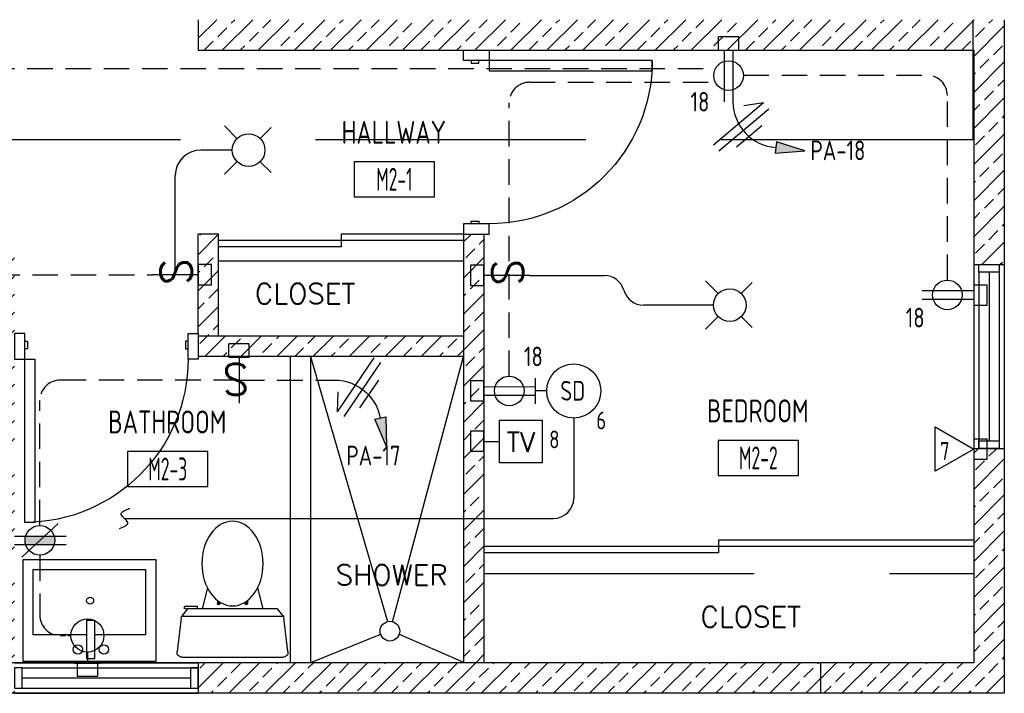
# Model space of a CAD drawing. Header units: inches. Extents: x 23373 to 33923, y 1540 to 5670.
# Tile 51 of 106: x 29763 to 29956, y 1980 to 2112. Entities that reach past the tile are written whole.
import ezdxf
from ezdxf.enums import TextEntityAlignment as Align

# ---------------------------------------------------------------- set-up
doc = ezdxf.new("R2010")
doc.units = ezdxf.units.IN
doc.header["$LTSCALE"] = 2
doc.header["$MEASUREMENT"] = 0
doc.linetypes.add('DASHED', pattern=[0.75, 0.5, -0.25])
doc.linetypes.add('HIDDEN', pattern=[0.375, 0.25, -0.125])
doc.layers.get('0').update_dxf_attribs({"color": 8, "linetype": 'CONTINUOUS'})
for name, color, linetype in [('a-door', 8, 'CONTINUOUS'), ('eeCtvDist', 5, 'CONTINUOUS'), ('eeFaDist', 4, 'CONTINUOUS'), ('eeLight-LINE', 5, 'CONTINUOUS'), ('eeLightDist', 200, 'CONTINUOUS'), ('eeLightSwitches', 200, 'CONTINUOUS'), ('eeRecepDist', 120, 'CONTINUOUS'), ('eeRecepLINE', 120, 'HIDDEN'), ('eeTelDist', 5, 'CONTINUOUS'), ('FIXT', 8, 'CONTINUOUS'), ('G-SYMB', 1, 'CONTINUOUS'), ('Hatch-ExisWalls', 123, 'CONTINUOUS'), ('roof', 8, 'DASHED'), ('TEXT', 2, 'CONTINUOUS'), ('Walls', 1, 'CONTINUOUS')]:
    doc.layers.add(name, color=color, linetype=linetype)
doc.styles.add('100-48', font='archstyl.shx', dxfattribs={"width": 0.9, "height": 4.8})
doc.styles.add('MED', font='archstyl.shx', dxfattribs={"width": 0.8, "height": 0.125})
doc.styles.get("Standard").update_dxf_attribs({"font": 'simplex.shx'})
pattern_1 = [(45, (516.679, -280.9924), (-3.5355339, 3.5355339), []), (45, (520.2146, -280.9924), (-3.5355339, 3.5355339), [2.5, -1.25])]

# ---------------------------------------------------------------- blocks, each defined once
blk = doc.blocks.new('A$C6F230B04')
at = {"ltscale": 48}
for p, q in [((0.82, 18.91), (0, 25.49)), ((0.99, 26.61), (20.75, 26.61)), ((21.74, 25.49), (20.91, 18.91)), ((20.8, 18.63), (0.95, 18.63)), ((2.04, 17.13), (1.03, 18.41)), ((20.71, 18.41), (19.7, 17.13)), ((3.98, 16.63), (1.48, 16.63)), ((19.7, 17.13), (2.04, 17.13)), ((5.96, 13), (4.9, 17.13)), ((15.78, 13), (16.84, 17.13))]:
    blk.add_line(p, q, dxfattribs=at)
for p, q in [((1.48, 17.13), (1.48, 16.63)), ((1.87, 17.13), (1.5, 17.13)), ((3.98, 17.13), (3.98, 16.63)), ((7.9, 15.45), (7.9, 16.08)), ((8.15, 16.33), (8.15, 16.33)), ((8.4, 15.8), (8.4, 16.08)), ((13.34, 15.8), (13.34, 16.08)), ((13.59, 16.33), (13.59, 16.33)), ((13.84, 15.45), (13.84, 16.08))]:
    blk.add_line(p, q)
for centre in [(8.15, 16.09), (13.59, 16.09)]:
    blk.add_circle(centre, 0.125)
for centre, start, end in [((0.99, 25.61), 90, 187.1438), ((20.75, 25.61), 352.8562, 90), ((1.82, 19.03), 187.1438, 218.2232), ((19.92, 19.03), 321.7768, 352.8562)]:
    blk.add_arc(centre, 1, start, end, dxfattribs=at)
for centre, start, end in [((8.15, 16.08), 90, 180), ((8.15, 16.08), 0, 90), ((13.59, 16.08), 90, 180), ((13.59, 16.08), 0, 90)]:
    blk.add_arc(centre, 0.25, start, end)
blk.add_ellipse((10.87, 8.25), major_axis=(0, 8.29), ratio=0.724165)
blk = doc.blocks.new('AINC-ROOMID')
at = {"layer": 'G-SYMB'}
blk.add_lwpolyline([(-0.2473, -0.3519), (0.2533, -0.3519), (0.2533, -0.1607), (-0.2473, -0.1607)], close=True, dxfattribs=at)
at = {"layer": 'G-SYMB', "color": 4, "linetype": 'Continuous', "style": 'MED', "oblique": -180, "text_generation_flag": 6}
for tag, p in [('%%UROOM-ID', (0, 0.2093)), ('%%USPAN', (0, 0))]:
    blk.add_attdef(tag, text='', height=0.125, rotation=180, dxfattribs=at).set_placement(p, align=Align.MIDDLE)
at = {"layer": 'G-SYMB', "color": 4, "linetype": 'Continuous', "style": 'MED', "text_generation_flag": 6, "width": 0.75}
blk.add_attdef('R-NUM', text='', height=0.125, rotation=180, dxfattribs=at).set_placement((0.003, -0.2563), align=Align.MIDDLE)
blk = doc.blocks.new('Recep-1')
at = {"layer": 'eeRecepDist', "linetype": 'Continuous'}
for p, q in [((0, 0.0176), (0.2108, 0.0176)), ((0, -0.0176), (0.2108, -0.0176))]:
    blk.add_line(p, q, dxfattribs=at)
blk.add_circle((0.1032, 0), 0.0606, dxfattribs=at)
blk = doc.blocks.new('CEIL-LGT')
at = {"layer": 'eeLightDist', "linetype": 'ByBlock'}
for p, q in [((-0.0477, 0.0477), (-0.0991, 0.0991)), ((0.047, 0.047), (0.0916, 0.0916)), ((-0.047, -0.047), (-0.0987, -0.0987)), ((0.0477, -0.0477), (0.0918, -0.0918))]:
    blk.add_line(p, q, dxfattribs=at)
blk.add_circle((0, 0), 0.0667, dxfattribs=at)
blk = doc.blocks.new('SP-SW')
at = {"layer": 'eeLightSwitches', "linetype": 'ByBlock'}
blk.add_line((0, 0), (0, 0.1873), dxfattribs=at)
blk.add_text('S', height=0.1272, dxfattribs=at).set_placement((-0.0418, 0.0268))
blk = doc.blocks.new('TEL-OUT')
at = {"layer": 'eeTelDist', "linetype": 'ByBlock'}
for p, q in [((0, 0), (0.1574, 0.0909)), ((0.1574, 0.0909), (0.1574, -0.0909)), ((0.1574, -0.0909), (0, 0))]:
    blk.add_line(p, q, dxfattribs=at)
at = {"layer": 'eeTelDist'}
blk.add_line((0, -0.0725), (0, 0.0725), dxfattribs=at)
blk = doc.blocks.new('RECEP-gf')
at = {"layer": 'eeRecepDist'}
blk.add_hatch(color=256, dxfattribs=at).paths.add_polyline_path([(137.8165, 590.8342, 0.073698), (137.8191, 590.8518, 0.073698), (137.8165, 590.8693), (137.7006, 590.8693, 0.073698), (137.698, 590.8518, 0.073698), (137.7006, 590.8342)])
at = {"layer": 'eeRecepDist', "linetype": 'Continuous'}
for p, q in [((137.6553, 590.8693), (137.8662, 590.8693)), ((137.6553, 590.8342), (137.8662, 590.8342))]:
    blk.add_line(p, q, dxfattribs=at)
blk.add_circle((137.7585, 590.8518), 0.0606, dxfattribs=at)
blk = doc.blocks.new('GF RECEP ACT')
at = {"layer": 'eeRecepDist'}
blk.add_line((137.6845, 589.8277), (137.8326, 589.9662), dxfattribs=at)
blk.add_blockref('RECEP-gf', (0, -0.9548), dxfattribs=at)
blk = doc.blocks.new('HR RECEPT')
at = {"layer": 'eeRecepDist', "linetype": 'Continuous'}
blk.add_hatch(color=256, dxfattribs=at).paths.add_polyline_path([(-0.2131, -0.2833), (-0.1716, -0.1701), (-0.2169, -0.1628)])
for p, q in [((-0.1716, -0.1701), (-0.2169, -0.1628)), ((-0.2169, -0.1628), (-0.2131, -0.2833)), ((-0.2131, -0.2833), (-0.1716, -0.1701))]:
    blk.add_line(p, q, dxfattribs=at)
at = {"layer": 'eeRecepDist', "linetype": 'ByBlock'}
blk.add_arc((-0.0063, -0.1893), 0.1894, 88.0949, 173.0878, dxfattribs=at)
blk = doc.blocks.new('WiresA')
at = {"layer": 'eeRecepDist'}
for p, q in [((0, 0.1333), (0, -0.1333)), ((0.0333, 0.1333), (0.0768, 0.0641)), ((0.0333, 0.1333), (0.0333, -0.1333)), ((-0.0333, 0.0681), (-0.0333, -0.0681))]:
    blk.add_line(p, q, dxfattribs=at)
blk = doc.blocks.new('WALL-LGT')
at = {"layer": 'eeLightDist', "linetype": 'ByBlock'}
for p, q in [((0, 0.0456), (0, 0)), ((-0.0525, 0), (0.0525, 0))]:
    blk.add_line(p, q, dxfattribs=at)
blk.add_circle((0, 0.1131), 0.0675, dxfattribs=at)
blk = doc.blocks.new('Smoke-Dt')
at = {"layer": 'eeFaDist'}
blk.add_circle((0, 0), 0.1104, dxfattribs=at)
at = {"layer": 'eeFaDist', "style": '100-48', "width": 0.9}
blk.add_text('SD', height=0.08, dxfattribs=at).set_placement((-0.0548, -0.0391))
blk = doc.blocks.new('CAJA 4X4 LUCES')
at = {"layer": 'eeLight-LINE', "color": 8, "ltscale": 2}
for p, q in [((24065.99, 2814.84), (24061.99, 2814.84)), ((24061.99, 2812.21), (24061.99, 2814.84)), ((24065.99, 2812.21), (24065.99, 2814.84)), ((24061.99, 2812.21), (24065.99, 2812.21))]:
    blk.add_line(p, q, dxfattribs=at)

msp = doc.modelspace()

# ---------------------------------------------------------------- hatches: boundary and pattern name
at = {"layer": 'Hatch-ExisWalls'}
h = msp.add_hatch(dxfattribs=at)
h.set_pattern_fill('ANSI33', color=8, scale=20)
h.set_pattern_definition(pattern_1)
h.paths.add_polyline_path([(29661.67901202, 2112.36297977), (29655.67901202, 2112.36297977), (29655.67901202, 2106.36297977), (29661.67901202, 2106.36297977)])
h.paths.add_polyline_path([(29661.67901202, 2106.36297977), (29655.67901202, 2106.36297977), (29655.67901202, 2064.36297977), (29661.67901202, 2064.36297977)])
h.paths.add_polyline_path([(29661.67901202, 2028.36297977), (29655.67901202, 2028.36297977), (29655.67901202, 1986.36297977), (29661.67901202, 1986.36297977)])
h.paths.add_polyline_path([(29661.67901202, 1986.36297977), (29655.67901202, 1986.36297977), (29655.67901202, 1980.36297977), (29661.67901202, 1980.36297977)])
h.paths.add_polyline_path([(29691.67901644, 1986.36297977), (29661.67901202, 1986.36297977), (29661.67901202, 1980.36297977), (29691.67901666, 1980.36297977)])
h.paths.add_polyline_path([(29761.67901202, 1986.36297977), (29691.67901644, 1986.36297977), (29691.67901666, 1980.36297977), (29761.67901202, 1980.36297977)])
h.paths.add_polyline_path([(29919.67901202, 1986.36297977), (29797.67901202, 1986.36297977), (29797.67901202, 1980.36297977), (29919.67901202, 1980.36297977)])
h.paths.add_polyline_path([(29949.67901202, 1986.36297977), (29919.67901202, 1986.36297977), (29919.67901202, 1980.36297977), (29949.67901202, 1980.36297977)])
h.paths.add_polyline_path([(29955.67901202, 1986.36297977), (29949.67901202, 1986.36297977), (29949.67901202, 1980.36297977), (29955.67901202, 1980.36297977)])
h.paths.add_polyline_path([(29955.67901202, 2028.36297977), (29949.67901202, 2028.36297977), (29949.67901202, 1986.36297977), (29955.67901202, 1986.36297977)])
h.paths.add_polyline_path([(29955.67901202, 2106.36297977), (29949.67901202, 2106.36297977), (29949.67901202, 2064.36297977), (29955.67901202, 2064.36297977)])
h.paths.add_polyline_path([(29955.67901202, 2112.36297977), (29949.67901202, 2112.36297977), (29949.67901202, 2106.36297977), (29955.67901202, 2106.36297977)])
h.paths.add_polyline_path([(29949.67901202, 2112.36297977), (29919.67901202, 2112.36297977), (29919.67901202, 2106.36297977), (29949.67901202, 2106.36297977)])
h.paths.add_polyline_path([(29919.67901202, 2112.36297977), (29797.67901202, 2112.36297977), (29797.67901202, 2106.36297977), (29919.67901202, 2106.36297977)])
h = msp.add_hatch(dxfattribs=at)
h.set_pattern_fill('ANSI33', color=8, scale=20)
h.set_pattern_definition(pattern_1)
h.paths.add_polyline_path([(29761.67901202, 2070.36297977), (29757.67901202, 2070.36297977), (29757.67901202, 1986.36297977), (29761.67901202, 1986.36297977)])
h.paths.add_polyline_path([(29853.67901202, 2070.36297977), (29849.67901202, 2070.36297977), (29849.67901202, 1986.36297977), (29853.67901202, 1986.36297977)])
h.paths.add_polyline_path([(29849.67901202, 2050.36297977), (29797.67901202, 2050.36297977), (29797.67901202, 2046.36297977), (29849.67901202, 2046.36297977)])
h.paths.add_polyline_path([(29801.67901202, 2070.36297977), (29797.67901202, 2070.36297977), (29797.67901202, 2050.86297977), (29797.67901202, 2050.36297977), (29801.67901202, 2050.36297977)])

# ---------------------------------------------------------------- linework, layer by layer
at = {"color": 1}
for p, q in [((29815.67901202, 2046.36297977), (29815.67901202, 1986.36297977)), ((29819.67901202, 2046.36297977), (29819.67901202, 1986.36297977)), ((29819.67901202, 2046.36297977), (29834.75241592, 1994.40266533)), ((29835.76866532, 1994.39795645), (29849.67901202, 2046.36297977)), ((29833.42898712, 1991.91068695), (29819.67901202, 1986.36297977)), ((29837.08171854, 1991.93093486), (29849.67901202, 1986.43948288))]:
    msp.add_line(p, q, dxfattribs=at)
msp.add_circle((29835.25192063, 1992.53998105), 1.92849622, dxfattribs=at)
at = {"layer": 'a-door', "linetype": 'Continuous', "lineweight": -3}
for p, q in [((29849.67901202, 2069.11297977), (29801.67901202, 2069.11297977)), ((29849.67901202, 2070.36297977), (29825.67901202, 2070.36297977)), ((29825.67901202, 2070.36297977), (29825.67901202, 2067.86297977)), ((29825.67901202, 2067.86297977), (29801.67901202, 2067.86297977)), ((29949.67901202, 2010.36297977), (29899.67901202, 2010.36297977)), ((29899.67901202, 2010.36297977), (29899.67901202, 2007.86297977)), ((29949.67901202, 2009.11297977), (29853.67901202, 2009.11297977)), ((29899.67901202, 2007.86297977), (29853.67901202, 2007.86297977))]:
    msp.add_line(p, q, dxfattribs=at)
at = {"layer": 'a-door'}
for p, q in [((29949.67901202, 2064.36297977), (29949.67901202, 2028.36297977)), ((29955.67901202, 2064.36297977), (29955.67901069, 2028.36297977)), ((29950.67901202, 2062.86297977), (29950.67901202, 2028.36298177)), ((29952.67901202, 2062.86297977), (29952.67901202, 2029.86298177)), ((29954.67901202, 2062.86297977), (29954.67901202, 2028.36298177)), ((29761.67901202, 1986.36297933), (29797.67901202, 1986.36297933)), ((29763.17901202, 1985.36297933), (29797.67901002, 1985.36297933)), ((29763.17901202, 1983.36297933), (29796.17901002, 1983.36297933)), ((29761.67901202, 1980.36297933), (29797.67901202, 1980.36298065)), ((29763.17901202, 1981.36297933), (29797.67901002, 1981.36297933))]:
    msp.add_line(p, q, dxfattribs=at)
at = {"layer": 'a-door', "linetype": 'Continuous', "lineweight": -3}
for points in [[(29849.67901202, 2104.36297977), (29849.67901202, 2106.36297977), (29854.67901202, 2106.36297977), (29854.67901202, 2104.36297977)], [(29851.17901202, 2104.36297977), (29851.17901202, 2103.86297977), (29852.67901202, 2103.86297977), (29852.67901202, 2104.36297977)], [(29854.67901202, 2104.36297977), (29854.67901202, 2102.36297977), (29886.67901202, 2102.36297977), (29886.67901202, 2104.36297977)], [(29851.17901202, 2072.36297977), (29851.17901202, 2072.86297977), (29852.67901202, 2072.86297977), (29852.67901202, 2072.36297977)], [(29849.67901202, 2072.36297977), (29849.67901202, 2070.36297977), (29854.67901202, 2070.36297977), (29854.67901202, 2072.36297977)], [(29763.67901202, 2050.86297977), (29761.67901202, 2050.86297977), (29761.67901202, 2045.86297977), (29763.67901202, 2045.86297977)], [(29795.67901202, 2050.86297977), (29797.67901202, 2050.86297977), (29797.67901202, 2045.86297977), (29795.67901202, 2045.86297977)], [(29763.67901202, 2049.36297977), (29764.17901202, 2049.36297977), (29764.17901202, 2047.86297977), (29763.67901202, 2047.86297977)], [(29795.67901202, 2049.36297977), (29795.17901202, 2049.36297977), (29795.17901202, 2047.86297977), (29795.67901202, 2047.86297977)], [(29763.67901202, 2045.86297977), (29765.67901202, 2045.86297977), (29765.67901202, 2013.86297977), (29763.67901202, 2013.86297977)]]:
    msp.add_lwpolyline(points, close=True, dxfattribs=at)
at = {"layer": 'a-door'}
for points in [[(29954.67901202, 2064.36297977), (29954.67901202, 2062.86297977), (29950.67901202, 2062.86297977), (29950.67901202, 2064.36297977)], [(29954.67901202, 2029.86298177), (29954.67901202, 2028.36298177), (29950.67901202, 2028.36298177), (29950.67901202, 2029.86298177)], [(29761.67901202, 1981.36297933), (29763.17901202, 1981.36297933), (29763.17901202, 1985.36297933), (29761.67901202, 1985.36297933)], [(29796.17901002, 1981.36297933), (29797.67901002, 1981.36297933), (29797.67901002, 1985.36297933), (29796.17901002, 1985.36297933)]]:
    msp.add_lwpolyline(points, close=True, dxfattribs=at)
at = {"layer": 'a-door', "linetype": 'Continuous', "lineweight": -3, "extrusion": (0, 0, -1)}
for centre in [(-29854.67901202, 2104.36297977), (-29763.67901202, 2045.86297977)]:
    msp.add_arc(centre, 32, 180, 270, dxfattribs=at)
at = {"layer": 'eeCtvDist', "linetype": 'ByBlock'}
for p, q in [((29853.67901202, 2033.26525473), (29853.67901202, 2026.16354087)), ((29856.70683993, 2033.90156163), (29865.0811676, 2033.90156163)), ((29856.70683993, 2025.52723397), (29856.70683993, 2033.90156163)), ((29865.0811676, 2033.90156163), (29865.0811676, 2025.52723397)), ((29853.67901202, 2029.7143978), (29856.70683993, 2029.7143978)), ((29865.0811676, 2025.52723397), (29856.70683993, 2025.52723397))]:
    msp.add_line(p, q, dxfattribs=at)
at = {"layer": 'eeFaDist', "ltscale": 2}
for p, q in [((29862.67074196, 2062.23156897), (29877.25840449, 2062.23156897)), ((29898.66651215, 2056.43751144), (29884.9482561, 2056.43751144)), ((29871.28795687, 2034.3057328), (29871.28795687, 2018.63278365)), ((29783.22370995, 2014.63278365), (29867.28795687, 2014.63278365))]:
    msp.add_line(p, q, dxfattribs=at)
at = {"layer": 'eeFaDist'}
for p, q in [((29863.79896357, 2037.08475444), (29863.79896357, 2042.12740067)), ((29865.98761212, 2039.60607756), (29863.79896357, 2039.60607756))]:
    msp.add_line(p, q, dxfattribs=at)
at = {"layer": 'eeFaDist', "ltscale": 2}
for centre, start, end in [((29877.25840449, 2058.23156897), 16.0062855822, 90), ((29884.9482561, 2060.43751144), 196.0062855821, 270), ((29867.28795687, 2018.63278365), 270, 0)]:
    msp.add_arc(centre, 4, start, end, dxfattribs=at)
at = {"layer": 'eeFaDist', "ltscale": 10}
msp.add_spline([(29782.24734281, 2012.65346513), (29783.87553859, 2013.85785162), (29782.57188736, 2015.40771025), (29784.20008314, 2016.61209675)], degree=3, dxfattribs=at)
at = {"layer": 'eeLight-LINE', "color": 8}
for p, q in [((29900.79088139, 2106.36832749), (29902.47755335, 2106.36816703)), ((29853.67909225, 2061.38823306), (29853.67925271, 2063.07490502)), ((29949.67901202, 2059.28035621), (29949.67885156, 2057.59368425)), ((29804.83567604, 2046.2316492), (29806.522348, 2046.23148874)), ((29853.67885156, 2038.76370435), (29853.67901202, 2040.45037631)), ((29853.67893179, 2028.87106182), (29853.67909225, 2030.55773378)), ((29949.67909225, 2029.07490495), (29949.67893179, 2027.38823299)), ((29776.80543936, 1986.36306), (29775.11876739, 1986.36322046))]:
    msp.add_line(p, q, dxfattribs=at)
at = {"layer": 'eeLight-LINE', "ltscale": 10}
for p, q in [((29804.35401215, 2086.81267212), (29798.18314705, 2086.81267212)), ((29793.18314705, 2062.3629797), (29793.18314705, 2081.81267212))]:
    msp.add_line(p, q, dxfattribs=at)
msp.add_arc((29798.18314705, 2081.81267212), 5, 90, 180, dxfattribs=at)
at = {"layer": 'eeRecepLINE', "ltscale": 10}
for p, q in [((29711.66801252, 2102.78018601), (29899.06711442, 2102.78018601)), ((29862.63381317, 2100.10264701), (29899.03833494, 2100.10259375)), ((29904.54068162, 2101.4825559), (29940.51377553, 2101.48255589)), ((29858.63380731, 2042.51432116), (29858.63380731, 2096.10264701)), ((29944.51377553, 2061.34526384), (29944.51377553, 2097.48255589)), ((29757.67901202, 2062.36297977), (29788.68728208, 2062.3629797)), ((29805.67901202, 2041.735704), (29770.63361094, 2041.735704)), ((29805.67901202, 2041.735704), (29823.86431923, 2041.735704)), ((29766.63361094, 2013.24403792), (29766.63361094, 2037.735704)), ((29766.63361094, 2007.42853352), (29766.63361094, 1995.68757758))]:
    msp.add_line(p, q, dxfattribs=at)
at = {"layer": 'eeRecepLINE', "ltscale": 2}
msp.add_line((29770.63361094, 1991.68757758), (29772.72417238, 1991.68757758), dxfattribs=at)
at = {"layer": 'eeRecepLINE', "ltscale": 10}
for centre, start, end in [((29862.63380731, 2096.10264701), 89.9999161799, 180), ((29940.51377553, 2097.48255589), 0, 89.9999999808), ((29770.63361094, 2037.735704), 90, 180), ((29770.63361094, 1995.68757758), 180, 270)]:
    msp.add_arc(centre, 4, start, end, dxfattribs=at)
at = {"layer": 'FIXT'}
for p, q in [((29763.34901491, 2006.59780988), (29789.34901491, 2006.59780988)), ((29763.34901491, 1986.59780988), (29763.34901491, 2006.59780988)), ((29789.34901491, 2006.59780988), (29789.34901491, 1986.59780988)), ((29765.34901491, 2004.59780988), (29787.34901491, 2004.59780988)), ((29765.34901491, 1991.84383618), (29765.34901491, 2004.59780988)), ((29787.34901491, 2004.59780988), (29787.34901491, 1991.84383618)), ((29775.80274699, 1994.62776373), (29775.80274699, 1987.18722106)), ((29777.40482219, 1994.62776373), (29775.80274699, 1994.62776373)), ((29777.40482219, 1987.18722106), (29777.40482219, 1994.62776373)), ((29775.80274699, 1991.84383618), (29765.34901491, 1991.84383618)), ((29787.34901491, 1991.84383618), (29777.40482219, 1991.84383618)), ((29789.34901491, 1986.59780988), (29763.34901491, 1986.59780988)), ((29775.80274699, 1987.18722106), (29777.40482219, 1987.18722106))]:
    msp.add_line(p, q, dxfattribs=at)
for centre, radius in [((29776.48933995, 1998.51972529), 0.68659297), ((29774.08626457, 1988.96154551), 0.91544482), ((29779.17848951, 1988.96154551), 0.91544482)]:
    msp.add_circle(centre, radius, dxfattribs=at)
at = {"layer": 'roof', "ltscale": 53}
for p, q in [((29949.55484911, 2088.90545319), (29949.55484911, 2112.36297977)), ((29661.67901202, 2088.90545319), (29949.55484911, 2088.90545319)), ((29801.67901202, 2065.1179194), (29849.67901202, 2065.1179194)), ((29853.67901202, 2003.8679194), (29949.67901202, 2003.8679194))]:
    msp.add_line(p, q, dxfattribs=at)
at = {"layer": 'Walls'}
for p, q in [((29797.67901202, 2112.36297977), (29797.67901202, 2106.36297977)), ((29955.67901202, 2112.36297977), (29955.67901202, 1980.36297977)), ((29797.67901202, 2106.36297977), (29949.67901202, 2106.36297977)), ((29949.67901202, 2106.36297977), (29949.67901202, 1986.36297977)), ((29797.67901202, 2050.86297977), (29797.67901202, 2070.36297977)), ((29801.67901202, 2070.36297977), (29797.67901202, 2070.36297977)), ((29801.67901202, 2050.36297977), (29801.67901202, 2070.36297977)), ((29849.67901202, 2070.36297977), (29849.67901202, 1986.36297977)), ((29853.67901202, 2070.36297977), (29853.67901202, 1986.36297977)), ((29949.67901202, 2064.36297977), (29955.67901202, 2064.36297977)), ((29849.67901202, 2050.36297977), (29797.67901202, 2050.36297977)), ((29797.67901202, 2050.36297977), (29797.67901202, 2046.36297977)), ((29849.67901202, 2046.36297977), (29797.67901202, 2046.36297977)), ((29949.67901202, 2028.36297977), (29955.67901069, 2028.36297977)), ((29949.67901202, 1986.36297977), (29661.67901202, 1986.36297977)), ((29797.67901202, 1986.36297933), (29797.67901202, 1980.36298065)), ((29919.67901202, 1986.36297977), (29919.67901202, 1980.36297977)), ((29955.67901202, 1980.36297977), (29655.67901202, 1980.36297977))]:
    msp.add_line(p, q, dxfattribs=at)

# ---------------------------------------------------------------- block references
ref = msp.add_blockref('AINC-ROOMID', (29836.0212376, 2090.3012367), dxfattribs=dict(xscale=-31.40809428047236, yscale=-35.94597718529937, zscale=31.40809428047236, rotation=180))
ref.add_attrib('%%USPAN', 'HALLWAY', dxfattribs={"layer": 'G-SYMB', "color": 4, "linetype": 'Continuous', "height": 4.493247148, "rotation": 180, "style": 'MED', "text_generation_flag": 6, "width": 0.873758}).set_placement((29836.0212376, 2090.3012367), align=Align.MIDDLE)
ref.add_attrib('R-NUM', 'M2-1', dxfattribs={"layer": 'G-SYMB', "color": 4, "linetype": 'Continuous', "height": 4.493247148, "rotation": 180, "style": 'MED', "text_generation_flag": 6, "width": 0.655319}).set_placement((29836.11470736, 2081.08829196), align=Align.MIDDLE)
ref = msp.add_blockref('AINC-ROOMID', (29907.36909598, 2035.70827854), dxfattribs=dict(xscale=-31.40809428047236, yscale=-35.94597718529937, zscale=31.40809428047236, rotation=180))
ref.add_attrib('%%USPAN', 'BEDROOM', dxfattribs={"layer": 'G-SYMB', "color": 4, "linetype": 'Continuous', "height": 4.493247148, "rotation": 180, "style": 'MED', "text_generation_flag": 6, "width": 0.873758}).set_placement((29907.36909598, 2035.70827854), align=Align.MIDDLE)
ref.add_attrib('R-NUM', 'M2-2', dxfattribs={"layer": 'G-SYMB', "color": 4, "linetype": 'Continuous', "height": 4.493247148, "rotation": 180, "style": 'MED', "text_generation_flag": 6, "width": 0.655319}).set_placement((29907.46256575, 2026.4953338), align=Align.MIDDLE)
ref = msp.add_blockref('AINC-ROOMID', (29791.60187134, 2033.53250964), dxfattribs=dict(xscale=-31.40809428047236, yscale=-35.94597718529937, zscale=31.40809428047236, rotation=180))
ref.add_attrib('%%USPAN', 'BATHROOM', dxfattribs={"layer": 'G-SYMB', "color": 4, "linetype": 'Continuous', "height": 4.493247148, "rotation": 180, "style": 'MED', "text_generation_flag": 6, "width": 0.873758}).set_placement((29791.60187134, 2033.53250964), align=Align.MIDDLE)
ref.add_attrib('R-NUM', 'M2-3', dxfattribs={"layer": 'G-SYMB', "color": 4, "linetype": 'Continuous', "height": 4.493247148, "rotation": 180, "style": 'MED', "text_generation_flag": 6, "width": 0.655319}).set_placement((29791.6953411, 2024.31956489), align=Align.MIDDLE)
at = {"layer": 'eeFaDist', "xscale": 48, "yscale": 48, "zscale": 48}
msp.add_blockref('Smoke-Dt', (29871.28795687, 2039.60607756), dxfattribs=at)
at = {"layer": 'eeLight-LINE'}
for p in [(5837.64460331, -705.84274196), (5741.68939796, -765.97942025)]:
    msp.add_blockref('CAJA 4X4 LUCES', p, dxfattribs=at)
for p, rotation in [((32612.5151617, -22001.62663429), 89.99999999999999), ((32665.8901617, -22001.75804502), 89.99999999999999), ((27137.46794257, 26122.42663429), 270), ((32665.88992101, -22024.38257373), 89.99999999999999), ((32665.89000124, -22034.27521626), 89.99999999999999), ((27137.4680228, 26092.22118303), 270), ((53839.95171743, 4798.57412945), 180)]:
    msp.add_blockref('CAJA 4X4 LUCES', p, dxfattribs=dict(at, rotation=rotation))
at = {"layer": 'eeLightDist', "xscale": 48, "yscale": 48, "zscale": 48}
for name, p in [('CEIL-LGT', (29807.55401202, 2086.81267212)), ('CEIL-LGT', (29901.86651202, 2056.43751144)), ('WALL-LGT', (29775.96210344, 1986.26099797))]:
    msp.add_blockref(name, p, dxfattribs=at)
at = {"layer": 'eeLightSwitches', "xscale": 48, "yscale": 48, "zscale": 48}
for p, rotation in [((29797.67901202, 2062.3629797), 90), ((29862.67074196, 2062.23156897), 90), ((29805.67901202, 2046.23156897), 180)]:
    msp.add_blockref('SP-SW', p, dxfattribs=dict(at, rotation=rotation))
at = {"layer": 'eeRecepDist'}
for name, p, xscale, yscale, zscale, rotation in [('Recep-1', (29901.63421737, 2106.36824726), 48, 48, 48, 269.9945491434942), ('HR RECEPT', (29902.47659058, 2096.24813525), 47.99999999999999, 47.99999999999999, 47.99999999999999, 92.73279432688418), ('Recep-1', (29939.5589, 2058.43798301), 48, 48, 48, 359.9945491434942), ('HR RECEPT', (29823.562973, 2041.71279309), -47.99999999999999, 47.99999999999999, 48, 3.395177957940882), ('Recep-1', (29853.67893179, 2039.60704033), 48, 48, 48, 359.9945491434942)]:
    msp.add_blockref(name, p, dxfattribs=dict(at, xscale=xscale, yscale=yscale, zscale=zscale, rotation=rotation))
at = {"layer": 'eeRecepLINE'}
for p, xscale, yscale, zscale, rotation in [((29904.62359966, 2090.69585745), -47.99999999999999, 47.99999999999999, 47.99999999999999, 310.1680123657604), ((29829.8975319, 2039.90261787), 47.99999999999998, 47.99999999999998, 47.99999999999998, 145.7502708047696)]:
    msp.add_blockref('WiresA', p, dxfattribs=dict(at, xscale=xscale, yscale=yscale, zscale=zscale, rotation=rotation))
at = {"layer": 'eeTelDist', "xscale": 48, "yscale": 48, "zscale": 48, "rotation": 180}
msp.add_blockref('TEL-OUT', (29949.67901202, 2028.23156897), dxfattribs=at)
at = {"layer": 'eeTelDist', "xscale": 48, "yscale": 48, "zscale": 48}
msp.add_blockref('GF RECEP ACT', (23154.22322304, -26304.71659846), dxfattribs=at)
at = {"layer": 'FIXT', "xscale": -1, "rotation": 180}
msp.add_blockref('A$C6F230B04', (29793.52485766, 2014.03021635), dxfattribs=at)

# ---------------------------------------------------------------- texts
at = {"layer": 'eeCtvDist', "color": 4, "style": '100-48', "width": 0.9}
for s, p in [('6', (29875.70716759, 2032.08567815)), ('8', (29866.46893684, 2028.36485273)), ('7', (29943.07490544, 2026.09170245))]:
    msp.add_text(s, height=3.48769622, dxfattribs=at).set_placement(p)
at = {"layer": 'eeCtvDist', "color": 4, "linetype": 'ByBlock'}
msp.add_text('TV', height=3.84, dxfattribs=at).set_placement((29860.89802806, 2027.67547966), align=Align.CENTER)
at = {"layer": 'eeRecepDist', "style": '100-48', "width": 0.9}
for s, p in [('18', (29894.17665363, 2094.37214051)), ('PA-18', (29917.67475794, 2084.83051792)), ('18', (29936.36460264, 2052.06271246)), ('18', (29861.52241209, 2044.45393)), ('PA-17', (29826.70548986, 2025.03344667))]:
    msp.add_text(s, height=3.84, dxfattribs=at).set_placement(p)
at = {"layer": 'TEXT', "color": 2, "char_height": 4.0006921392, "width": 137.254255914, "attachment_point": 1}
for s, insert in [('{\\Fromans|c0;CLOSET}', (29808.77244261, 2060.68325828)), ('{\\Fromans|c0;SHOWER}', (29824.60961772, 2005.56012468)), ('{\\Fromans|c0;CLOSET}', (29896.12713491, 1997.35205838))]:
    msp.add_mtext(s, dxfattribs=dict(at, insert=insert))

doc.saveas('drawing.dxf')
